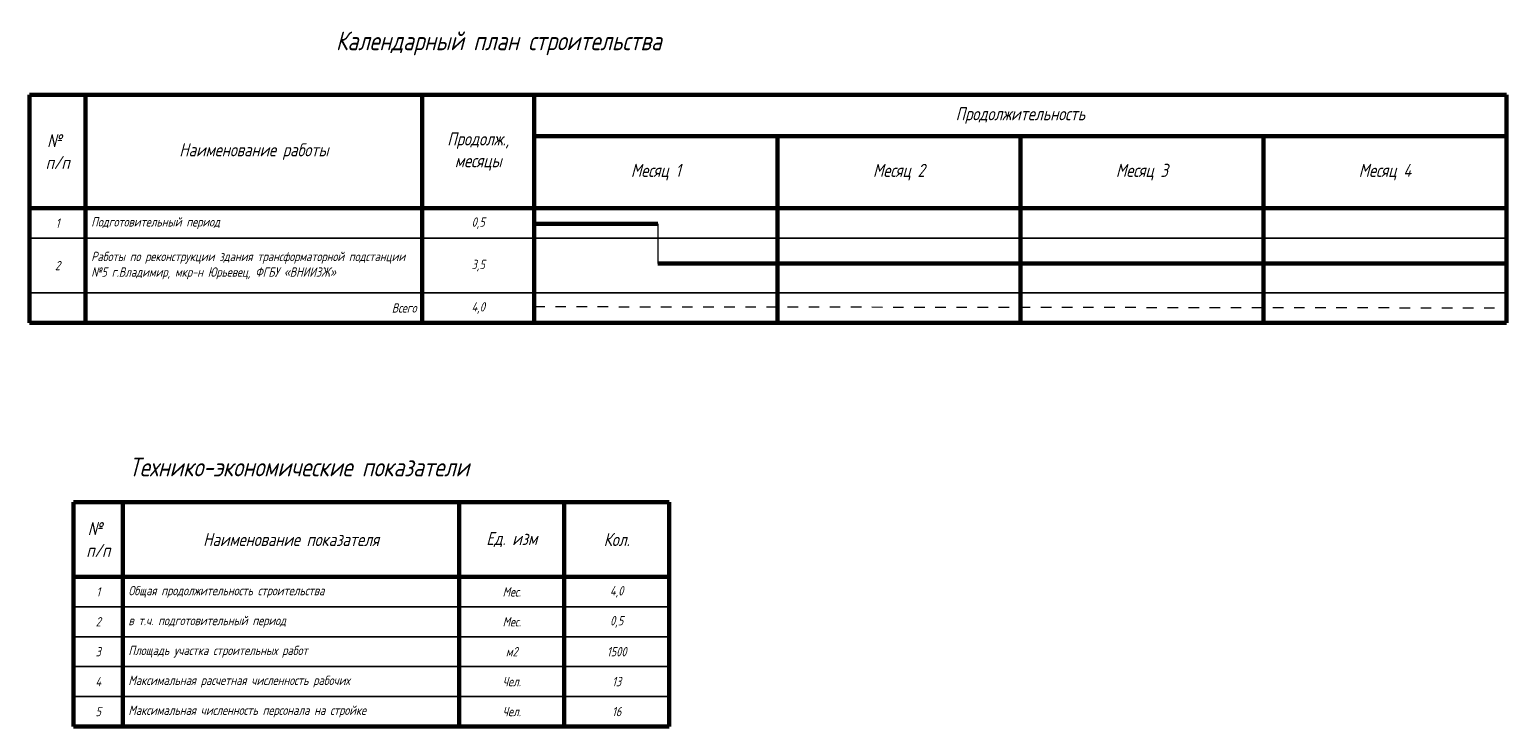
# Model space of a CAD drawing. Header units: millimetres. Extents: x 528565 to 529698, y -48331 to -46821.
# Tile 53 of 53: x 529102 to 529497, y -47008 to -46821. Entities that reach past the tile are written whole.
import ezdxf

# ---------------------------------------------------------------- set-up
doc = ezdxf.new("R2010")
doc.units = ezdxf.units.MM
doc.linetypes.add('Штриховая', pattern=[5.644444, 2.822222, -2.822222])
doc.styles.add('GOST 2.304', font='CS_Gost2304.shx', dxfattribs={"oblique": 15})

# ---------------------------------------------------------------- blocks, each defined once
blk = doc.blocks.new('*T120')
at = {"color": 0, "linetype": 'ByBlock', "lineweight": 60, "transparency": 16777216}
for p, q in [((0, 0), (159.26, 0)), ((0, 0), (0, -60)), ((13.14, 0), (13.14, -60)), ((103.14, 0), (103.14, -60)), ((131.2, 0), (131.2, -60)), ((159.26, 0), (159.26, -60)), ((0, -20), (159.26, -20)), ((0, -60), (159.26, -60))]:
    blk.add_line(p, q, dxfattribs=at)
at = {"color": 0, "linetype": 'ByBlock', "lineweight": -2, "transparency": 16777216}
for p, q in [((0, -28), (159.26, -28)), ((0, -36), (159.26, -36)), ((0, -44), (159.26, -44)), ((0, -52), (159.26, -52))]:
    blk.add_line(p, q, dxfattribs=at)
at = {"color": 0, "linetype": 'Continuous', "lineweight": 20, "transparency": 16777216, "style": 'GOST 2.304'}
for s, insert, char_height, width, attachment_point in [('№  п/п', (6.57, -10), 3.5, 10.1436, 5), ('Наименование показателя', (58.14, -10), 3.5, 87, 5), ('Ед. изм', (117.17, -10), 3.5, 25.0589, 5), ('Кол.', (145.23, -10), 3.5, 25.0589, 5), ('1', (6.57, -24), 2.5, 10.1436, 5), ('Общая продолжительность строительства', (14.64, -24), 2.5, 87, 4), ('Мес.', (117.17, -24), 2.5, 25.0589, 5), ('4,0', (145.23, -24), 2.5, 25.0589, 5), ('2', (6.57, -32), 2.5, 10.1436, 5), ('в т.ч. подготовительный период', (14.64, -32), 2.5, 87, 4), ('Мес.', (117.17, -32), 2.5, 25.0589, 5), ('0,5', (145.23, -32), 2.5, 25.0589, 5), ('3', (6.57, -40), 2.5, 10.1436, 5), ('Площадь участка строительных работ', (14.64, -40), 2.5, 87, 4), ('м2', (117.17, -40), 2.5, 25.0589, 5), ('1500', (145.23, -40), 2.5, 25.0589, 5), ('4', (6.57, -48), 2.5, 10.1436, 5), ('Максимальная расчетная численность рабочих', (14.64, -48), 2.5, 87, 4), ('Чел.', (117.17, -48), 2.5, 25.0589, 5), ('13', (145.23, -48), 2.5, 25.0589, 5), ('5', (6.57, -56), 2.5, 10.1436, 5), ('Максимальная численность персонала на стройке', (14.64, -56), 2.5, 87, 4), ('Чел.', (117.17, -56), 2.5, 25.0589, 5), ('16', (145.23, -56), 2.5, 25.0589, 5)]:
    blk.add_mtext(s, dxfattribs=dict(at, insert=insert, char_height=char_height, width=width, attachment_point=attachment_point))
blk = doc.blocks.new('*T121')
at = {"color": 0, "linetype": 'ByBlock', "lineweight": 60, "transparency": 16777216}
for p, q in [((0, 0), (135, 0)), ((0, 0), (0, -60.96)), ((15, 0), (15, -60.96)), ((105, 0), (105, -60.96)), ((135, 0), (135, -60.96)), ((0, -30.28), (135, -30.28)), ((0, -60.96), (135, -60.96))]:
    blk.add_line(p, q, dxfattribs=at)
at = {"color": 0, "linetype": 'ByBlock', "lineweight": -2, "transparency": 16777216}
for p, q in [((0, -38.28), (135, -38.28)), ((0, -52.96), (135, -52.96))]:
    blk.add_line(p, q, dxfattribs=at)
at = {"color": 0, "linetype": 'Continuous', "lineweight": 20, "transparency": 16777216, "style": 'GOST 2.304'}
for s, insert, char_height, width, attachment_point in [('№  п/п', (7.5, -15.14), 3.5, 12, 5), ('Продолж., месяцы', (120, -15.14), 3.5, 27, 5), ('Наименование работы', (60, -15.14), 3.5, 87, 5), ('1', (7.5, -34.28), 2.5, 12, 5), ('Подготовительный период', (16.5, -34.28), 2.5, 87, 4), ('0,5', (120, -34.28), 2.5, 27, 5), ('Работы по реконструкции здания трансформаторной подстанции №5 г.Владимир, мкр-н Юрьевец, ФГБУ «ВНИИЗЖ»', (16.5, -45.62), 2.5, 87, 4), ('2', (7.5, -45.62), 2.5, 12, 5), ('3,5', (120, -45.62), 2.5, 27, 5), ('Всего', (103.5, -56.96), 2.5, 87, 6), ('4,0', (120, -56.96), 2.5, 27, 5)]:
    blk.add_mtext(s, dxfattribs=dict(at, insert=insert, char_height=char_height, width=width, attachment_point=attachment_point))
blk = doc.blocks.new('*T122')
at = {"color": 0, "linetype": 'ByBlock', "lineweight": 60, "transparency": 16777216}
for p, q in [((0, 0), (260, 0)), ((0, 0), (0, -60.96)), ((260, 0), (260, -60.96)), ((0, -11), (260, -11)), ((65, -11), (65, -60.96)), ((130, -11), (130, -60.96)), ((195, -11), (195, -60.96)), ((0, -30.28), (260, -30.28)), ((0, -60.96), (260, -60.96))]:
    blk.add_line(p, q, dxfattribs=at)
at = {"color": 0, "linetype": 'ByBlock', "lineweight": -2, "transparency": 16777216}
for p, q in [((0, -38.28), (260, -38.28)), ((0, -52.96), (260, -52.96))]:
    blk.add_line(p, q, dxfattribs=at)
at = {"color": 0, "linetype": 'Continuous', "lineweight": 20, "transparency": 16777216, "char_height": 3.5, "attachment_point": 5, "style": 'GOST 2.304'}
for s, insert, width in [('Продолжительность', (130, -5.5), 257), ('Месяц 1', (32.5, -20.64), 62), ('Месяц 2', (97.5, -20.64), 62), ('Месяц 3', (162.5, -20.64), 62), ('Месяц 4', (227.5, -20.64), 62)]:
    blk.add_mtext(s, dxfattribs=dict(at, insert=insert, width=width))

msp = doc.modelspace()

# ---------------------------------------------------------------- linework, layer by layer
at = {"color": 240, "linetype": 'Штриховая', "lineweight": 20, "true_color": 0xed1f24}
for p, q in [((529496.534, -46895.593), (529496.534, -46869.146)), ((529236.534, -46895.261), (529496.534, -46895.593))]:
    msp.add_line(p, q, dxfattribs=at)
at = {"color": 1, "linetype": 'Continuous', "lineweight": 60}
for p, q in [((529236.534, -46873.093), (529269.527, -46873.093)), ((529269.527, -46883.768), (529496.534, -46883.768))]:
    msp.add_line(p, q, dxfattribs=at)
at = {"color": 1, "linetype": 'Continuous', "lineweight": 20}
msp.add_line((529269.527, -46873.093), (529269.527, -46883.768), dxfattribs=at)

# ---------------------------------------------------------------- block references
for name, p in [('*T121', (529101.534, -46838.667)), ('*T122', (529236.534, -46838.667)), ('*T120', (529113.334, -46947.582))]:
    msp.add_blockref(name, p)

# ---------------------------------------------------------------- texts
at = {"color": 7, "linetype": 'Continuous', "style": 'GOST 2.304', "oblique": 15}
for s, p in [('Календарный план строительства', (529183.462, -46826.697)), ('Технико-экономические показатели', (529128.132, -46940.688))]:
    msp.add_text(s, height=5, dxfattribs=at).set_placement(p)

doc.saveas('drawing.dxf')
